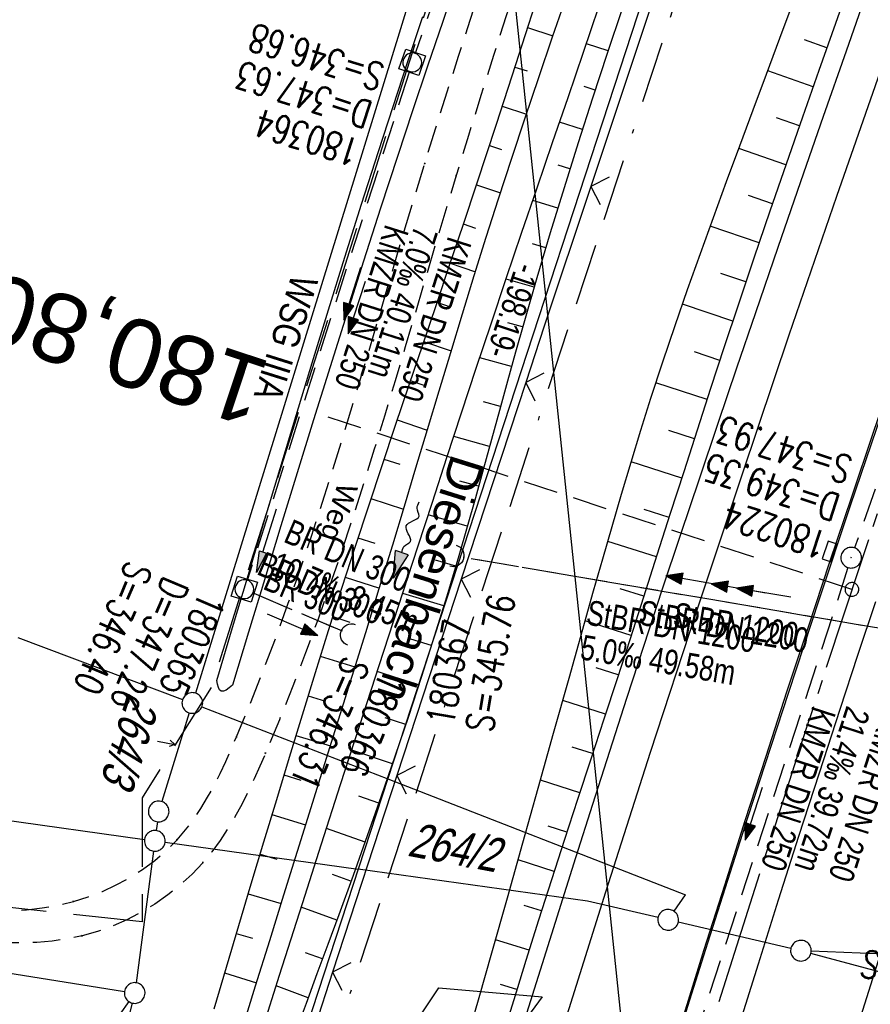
# Model space of a CAD drawing. Extents: x 507679 to 508175, y 445771 to 446563.
# Tile 13 of 43: x 507811 to 507873, y 446005 to 446076. Entities that reach past the tile are written whole.
import ezdxf
from ezdxf.enums import TextEntityAlignment as Align

# ---------------------------------------------------------------- set-up
doc = ezdxf.new("R2010")
doc.units = 0
doc.header["$LTSCALE"] = 10
doc.header["$MEASUREMENT"] = 0
for name, pattern in [('ACAD_ISO16W100', [73, 15, -6.5, 15, -6.5, 15, -7, 1, -7]), ('ACHSE', [5.5, 4, -0.5, 0.5, -0.5]), ('AUSGEZOGEN', [0]), ('LT00', [0]), ('LT05', [0.7, 0.5, -0.2]), ('LT11', [0.3, 0.2, -0.1]), ('LT12', [0.4, 0.3, -0.1]), ('LT17', [0.15, 0.1, -0.05]), ('STRICHLINIE2', [0.375, 0.25, -0.125])]:
    doc.linetypes.add(name, pattern=pattern)
doc.layers.get('0').update_dxf_attribs({"linetype": 'LT00'})
for name, color, linetype in [('--EK_FBR', 250, 'LT00'), ('--EK_Halt-Pfeil', 4, 'LT00'), ('--EK_Haltung', 7, 'STRICHLINIE2'), ('--EK_Haltung-Text', 140, 'LT00'), ('--EK_Schacht-Text', 5, 'LT00'), ('--EK_ST-93-1', 30, 'LT17'), ('--EL_DFK_AB_L', 21, 'LT00'), ('--EL_Halt-Pfeil', 4, 'LT00'), ('--EL_Haltung', 182, 'STRICHLINIE2'), ('--EL_Haltung-Text', 182, 'LT00'), ('--FLIEßRICHTPFEIL', 180, 'Continuous'), ('-AX-093', 35, 'ACHSE'), ('-ST-93-1', 250, 'LT00'), ('ABSTAND', 8, 'LT00'), ('BAB-KABEL', 220, 'ACAD_ISO16W100'), ('DFK_AB_L', 21, 'LT00'), ('DFK_FLUR_NR', 250, 'LT00'), ('DFK_FLURNR_PFEIL', 250, 'LT00'), ('DFK_GZPKT', 250, 'LT00'), ('DFK_KATASTER', 250, 'LT00'), ('DL', 182, 'LT12'), ('DL_PFEIL', 201, 'LT00'), ('DL_TEXT', 182, 'LT00'), ('FELDWEG_TEXT', 250, 'Continuous'), ('GEWÄSSERNAME', 255, 'Continuous'), ('PFEIL', 140, 'AUSGEZOGEN'), ('STROM_FREILTG', 80, 'STROMFREILEITUNG'), ('V128_AFBR_BAB', 250, 'LT00'), ('V128_BOESCH', 250, 'LT00'), ('V128_BOSCHUNG', 250, 'LT00'), ('V128_FELDWEG', 250, 'LT11'), ('V128_GRABEN', 250, 'LT00'), ('V128_H_BORD', 8, 'LT00'), ('V128_KA_MULD', 182, 'LT00'), ('V128_KA_PRUF', 182, 'LT00'), ('V128_LD_MARK', 250, 'LT00'), ('V128_SINKK', 182, 'LT00'), ('V128_UK_DURCH', 182, 'LT00'), ('V128_ZAUN', 40, 'LT00'), ('WSG-GRENZE', 162, 'LT05'), ('WSG_TEXT', 163, 'Continuous')]:
    doc.layers.add(name, color=color, linetype=linetype)
doc.styles.add('Beschrift', font='ARIAL.TTF')
doc.styles.add('Haltungsbeschriftung', font='ARIAL.TTF', dxfattribs={"width": 0.75})
doc.styles.add('schachtbeschriftung', font='romans.shx', dxfattribs={"width": 0.75, "height": 2})
doc.styles.get("Standard").update_dxf_attribs({"font": 'ARIAL.TTF'})
doc.styles.add('Strom', font='txt-alt.shx')
doc.linetypes.add('STROMFREILEITUNG', pattern='A,12.7,-5.5,["xx",Strom,S=2.5,R=0,X=-2.6,Y=-0.85],-4.35', length=22.55)

# ---------------------------------------------------------------- blocks, each defined once
blk = doc.blocks.new('SYMB7060')
at = {"color": 0, "linetype": 'ByBlock'}
for p, q in [((-0.26, 0), (0, 0)), ((-0.08, 0.045), (0, 0)), ((0, 0), (-0.08, -0.045))]:
    blk.add_line(p, q, dxfattribs=at)
blk = doc.blocks.new('SYMB7010')
at = {"color": 0, "linetype": 'ByBlock'}
for points in [[(-0.031408, 0.499213), (-0.093728, 0.49134), (-0.15457, 0.475719), (-0.212975, 0.452595), (-0.268021, 0.422333), (-0.31884, 0.385411), (-0.36463, 0.342411), (-0.40467, 0.29401), (-0.438329, 0.240973), (-0.465074, 0.184136), (-0.484486, 0.124395), (-0.496256, 0.062692), (-0.5002, 0)], [(0.5002, 0), (0.496256, 0.062692), (0.484485, 0.124395), (0.465074, 0.184136), (0.438329, 0.240973), (0.40467, 0.29401), (0.36463, 0.342411), (0.31884, 0.385411), (0.268021, 0.422333), (0.212975, 0.452595), (0.15457, 0.475719), (0.093728, 0.49134), (0.031408, 0.499213), (-0.031408, 0.499213)], [(-0.5002, 0), (-0.496256, -0.062692), (-0.484486, -0.124395), (-0.465075, -0.184136), (-0.438329, -0.240973), (-0.404671, -0.29401), (-0.36463, -0.342411), (-0.31884, -0.385411), (-0.268021, -0.422333), (-0.212975, -0.452595), (-0.154571, -0.475719), (-0.093728, -0.49134), (-0.031408, -0.499213), (0.031408, -0.499213)], [(0.031408, -0.499213), (0.093728, -0.491341), (0.15457, -0.475719), (0.212975, -0.452595), (0.268021, -0.422333), (0.31884, -0.385411), (0.36463, -0.342411), (0.404671, -0.294011), (0.438329, -0.240974), (0.465075, -0.184136), (0.484486, -0.124395), (0.496256, -0.062692), (0.500201, 0)]]:
    blk.add_lwpolyline(points, dxfattribs=at)
blk = doc.blocks.new('SYMB2')
at = {"color": 0, "linetype": 'ByBlock', "flags": 128}
for points in [[(-0.031395, 0.499013), (-0.093691, 0.491144), (-0.154509, 0.475528), (-0.21289, 0.452414), (-0.267913, 0.422164), (-0.318712, 0.385257), (-0.364484, 0.342274), (-0.404509, 0.293893), (-0.438154, 0.240877), (-0.464888, 0.184062), (-0.484292, 0.124345), (-0.496058, 0.062667), (-0.5, 0)], [(-0.5, 0), (-0.496058, -0.062667), (-0.484292, -0.124345), (-0.464888, -0.184062), (-0.438154, -0.240877), (-0.404509, -0.293893), (-0.364485, -0.342274), (-0.318712, -0.385257), (-0.267914, -0.422164), (-0.21289, -0.452414), (-0.154509, -0.475529), (-0.093691, -0.491144), (-0.031395, -0.499014), (0.031395, -0.499014)], [(0.5, 0), (0.496057, 0.062667), (0.484292, 0.124345), (0.464888, 0.184062), (0.438153, 0.240877), (0.404509, 0.293893), (0.364484, 0.342274), (0.318712, 0.385257), (0.267913, 0.422164), (0.21289, 0.452414), (0.154509, 0.475528), (0.093691, 0.491144), (0.031395, 0.499013), (-0.031395, 0.499013)], [(0.031395, -0.499014), (0.093691, -0.491144), (0.154509, -0.475529), (0.21289, -0.452414), (0.267914, -0.422164), (0.318712, -0.385257), (0.364485, -0.342274), (0.404509, -0.293893), (0.438154, -0.240877), (0.464889, -0.184062), (0.484292, -0.124345), (0.496058, -0.062667), (0.5, 0)]]:
    blk.add_lwpolyline(points, dxfattribs=at)
blk = doc.blocks.new('FLIEßRICHTPFEIL')
at = {"layer": '--FLIEßRICHTPFEIL'}
blk.add_hatch(color=256, dxfattribs=at).paths.add_polyline_path([(-1.95, 0.4875), (-1.95, -0.4875), (0, 0)])
for p, q in [((-1.95, 0.4875), (-1.95, -0.4875)), ((-1.95, 0.4875), (0, 0)), ((0, 0), (-1.95, -0.4875))]:
    blk.add_line(p, q, dxfattribs=at)
at = {"layer": '--FLIEßRICHTPFEIL', "start_tangent": (-1, 0), "end_tangent": (-1, 0)}
blk.add_spline([(-1.95, 0), (-2.4375, 0), (-2.925, 0.325), (-3.4125, 0), (-3.9, -0.325), (-4.3875, 0), (-4.875, 0.325), (-5.3625, 0), (-5.85, 0)], degree=3, dxfattribs=at)
blk = doc.blocks.new('Pfreil3')
at = {"layer": 'PFEIL'}
blk.add_hatch(color=256, dxfattribs=at).paths.add_polyline_path([(-1.549, 0.273), (-1.549, -0.273), (0, 0)])
for p, q in [((-1.549, 0), (-4.831, 0)), ((-1.549, -0.273), (-1.549, 0.273)), ((-1.549, 0.273), (0, 0)), ((0, 0), (-1.549, -0.273))]:
    blk.add_line(p, q, dxfattribs=at)
blk = doc.blocks.new('SYMB0011')
at = {"color": 0, "linetype": 'ByBlock'}
for p, q in [((0.5, 0), (-0.5, 0)), ((0, 0.5), (0, -0.5))]:
    blk.add_line(p, q, dxfattribs=at)
blk = doc.blocks.new('SYMB0024')
at = {"color": 0, "linetype": 'ByBlock'}
for p, q in [((-0.5, 0.5), (0, 0)), ((0, 0), (0.5, 0.5))]:
    blk.add_line(p, q, dxfattribs=at)
blk = doc.blocks.new('SYMB0652')
at = {"color": 0, "linetype": 'ByBlock'}
blk.add_lwpolyline([(-0.15, -0.075), (0.15, -0.075), (0.15, 0.075), (-0.15, 0.075), (-0.15, -0.075)], dxfattribs=at)
blk = doc.blocks.new('SYMB0003')
at = {"color": 0, "linetype": 'ByBlock'}
for p, q in [((-0.015712, 0), (0.010166, 0.012015)), ((0, -0.021257), (-0.015712, 0)), ((0.010166, 0.012015), (0, -0.021257))]:
    blk.add_line(p, q, dxfattribs=at)
for points in [[(-0.031395, 0.499013), (-0.093691, 0.491144), (-0.154509, 0.475528), (-0.21289, 0.452414), (-0.267913, 0.422164), (-0.318712, 0.385257), (-0.364484, 0.342274), (-0.404509, 0.293893), (-0.438154, 0.240877), (-0.464888, 0.184062), (-0.484292, 0.124345), (-0.496058, 0.062667), (-0.5, 0)], [(0.5, 0), (0.496057, 0.062667), (0.484292, 0.124345), (0.464888, 0.184062), (0.438153, 0.240877), (0.404509, 0.293893), (0.364484, 0.342274), (0.318712, 0.385257), (0.267913, 0.422164), (0.21289, 0.452414), (0.154509, 0.475528), (0.093691, 0.491144), (0.031395, 0.499013), (-0.031395, 0.499013)], [(-0.5, 0), (-0.496058, -0.062667), (-0.484292, -0.124345), (-0.464888, -0.184062), (-0.438154, -0.240877), (-0.404509, -0.293893), (-0.364485, -0.342274), (-0.318712, -0.385257), (-0.267914, -0.422164), (-0.21289, -0.452414), (-0.154509, -0.475529), (-0.093691, -0.491144), (-0.031395, -0.499014), (0.031395, -0.499014)], [(0.031395, -0.499014), (0.093691, -0.491144), (0.154509, -0.475529), (0.21289, -0.452414), (0.267914, -0.422164), (0.318712, -0.385257), (0.364485, -0.342274), (0.404509, -0.293893), (0.438154, -0.240877), (0.464889, -0.184062), (0.484292, -0.124345), (0.496058, -0.062667), (0.5, 0)]]:
    blk.add_lwpolyline(points, dxfattribs=at)
blk = doc.blocks.new('SYMB1210')
at = {"color": 0, "linetype": 'ByBlock'}
blk.add_line((0.018815, -0.179014), (0.055623, -0.17119), dxfattribs=at)
for points in [[(-0.2, -0.2), (-0.2, 0.2), (0.2, 0.2), (0.2, -0.2), (-0.2, -0.2)], [(0.018815, 0.179014), (-0.018815, 0.179014), (-0.055623, 0.17119), (-0.09, 0.155885), (-0.120444, 0.133766), (-0.145623, 0.105801), (-0.164438, 0.073213), (-0.176067, 0.037424), (-0.18, 0)], [(-0.18, 0), (-0.176067, -0.037424), (-0.164438, -0.073213), (-0.145623, -0.105801), (-0.120444, -0.133766), (-0.09, -0.155885), (-0.055623, -0.17119), (-0.018815, -0.179014), (0.018815, -0.179014)], [(0.18, 0), (0.176067, 0.037424), (0.164438, 0.073213), (0.145623, 0.105801), (0.120444, 0.133766), (0.09, 0.155885), (0.055623, 0.17119), (0.018815, 0.179014)], [(0.055623, -0.17119), (0.09, -0.155885), (0.120444, -0.133766), (0.145623, -0.105801), (0.164438, -0.073213), (0.176067, -0.037424), (0.18, 0)]]:
    blk.add_lwpolyline(points, dxfattribs=at)
blk = doc.blocks.new('SYMB1107')
at = {"color": 0, "linetype": 'ByBlock'}
for points in [[(-0.2, 0), (-0.196157, 0.039018), (-0.184776, 0.076537), (-0.166294, 0.111114), (-0.141421, 0.141421), (-0.111114, 0.166294), (-0.076537, 0.184776), (-0.039018, 0.196157), (0, 0.2)], [(0, 0.2), (0.039018, 0.196157), (0.076537, 0.184776), (0.111114, 0.166294), (0.141421, 0.141421), (0.166294, 0.111114), (0.184776, 0.076537), (0.196157, 0.039018), (0.2, 0)]]:
    blk.add_lwpolyline(points, dxfattribs=at)
blk = doc.blocks.new('SYMB0070')
at = {"color": 0, "linetype": 'ByBlock'}
for p, q in [((-0.5, 0), (0.2, 0)), ((0.5, 0), (0.2, 0.1)), ((0.2, 0.1), (0.2, 0)), ((0.468, 0), (0.21, 0.086)), ((0.21, 0.086), (0.21, -0.086)), ((0.21, -0.086), (0.468, 0)), ((0.22, -0.072), (0.437, 0)), ((0.23, -0.058), (0.405, 0)), ((0.24, -0.045), (0.374, 0)), ((0.342, 0), (0.25, 0.031)), ((0.25, 0.031), (0.25, -0.031)), ((0.25, -0.031), (0.342, 0)), ((0.26, -0.017), (0.31, 0)), ((0.27, -0.003), (0.279, 0))]:
    blk.add_line(p, q, dxfattribs=at)
for points in [[(0.2, 0), (0.2, -0.1), (0.5, 0)], [(0.437, 0), (0.22, 0.072), (0.22, -0.072)], [(0.405, 0), (0.23, 0.058), (0.23, -0.058)], [(0.374, 0), (0.24, 0.045), (0.24, -0.045)], [(0.31, 0), (0.26, 0.017), (0.26, -0.017)], [(0.279, 0), (0.27, 0.003), (0.27, -0.003)]]:
    blk.add_lwpolyline(points, dxfattribs=at)

msp = doc.modelspace()

# ---------------------------------------------------------------- linework, layer by layer
at = {"layer": '--EK_FBR', "linetype": 'LT11', "flags": 128}
for points in [[(507755.484, 446022.93), (507760.242, 446021.788), (507765.001, 446020.647), (507769.76, 446019.509), (507774.52, 446018.374), (507779.282, 446017.244), (507784.045, 446016.119), (507788.81, 446015.002), (507790.495, 446014.61), (507792.181, 446014.223), (507793.869, 446013.847), (507795.56, 446013.487), (507797.256, 446013.147), (507798.956, 446012.832), (507800.663, 446012.547), (507802.376, 446012.297), (507804.098, 446012.087), (507805.829, 446011.921), (507806.986, 446011.839), (507808.145, 446011.785), (507809.304, 446011.768), (507810.461, 446011.795), (507811.614, 446011.872), (507812.76, 446012.007), (507813.897, 446012.207), (507815.023, 446012.48), (507816.078, 446012.81), (507817.114, 446013.21), (507818.123, 446013.677), (507819.099, 446014.21), (507820.035, 446014.806), (507820.924, 446015.462), (507821.757, 446016.178), (507822.529, 446016.95), (507823.151, 446017.672), (507823.725, 446018.432), (507824.257, 446019.225), (507824.751, 446020.046), (507825.213, 446020.891), (507825.647, 446021.755), (507826.06, 446022.634), (507826.456, 446023.523), (507826.841, 446024.418), (507827.841, 446026.83), (507828.799, 446029.25), (507829.718, 446031.676), (507830.602, 446034.109), (507831.455, 446036.547), (507832.279, 446038.99), (507833.078, 446041.437), (507833.857, 446043.888), (507834.618, 446046.342), (507835.364, 446048.798), (507836.101, 446051.256), (507836.83, 446053.716), (507837.556, 446056.176), (507838.282, 446058.637), (507839.011, 446061.096), (507839.748, 446063.555), (507840.495, 446066.012), (507841.301, 446068.615), (507842.121, 446071.215), (507842.952, 446073.813), (507843.791, 446076.411), (507844.636, 446079.007), (507845.484, 446081.604), (507846.333, 446084.201), (507847.18, 446086.798), (507848.023, 446089.397), (507848.859, 446091.998), (507849.712, 446094.68), (507850.558, 446097.363), (507851.4, 446100.047), (507852.241, 446102.732), (507853.084, 446105.415), (507853.932, 446108.096), (507854.788, 446110.775), (507855.692, 446113.568), (507856.606, 446116.357), (507857.527, 446119.144), (507858.453, 446121.929), (507859.381, 446124.714), (507860.309, 446127.499), (507861.235, 446130.285), (507862.156, 446133.072), (507863.071, 446135.862), (507864.095, 446139.022), (507865.105, 446142.185), (507866.102, 446145.354), (507867.084, 446148.527), (507867.64, 446150.347), (507868.194, 446152.169)], [(507870.689, 446151.366), (507869.19, 446147.77), (507865.249, 446134.971), (507864.081, 446131.459), (507862.914, 446127.946), (507861.75, 446124.432), (507860.591, 446120.917), (507859.438, 446117.4), (507858.292, 446113.881), (507857.156, 446110.358), (507856.135, 446107.167), (507855.121, 446103.974), (507854.109, 446100.78), (507853.098, 446097.585), (507852.085, 446094.391), (507851.067, 446091.198), (507850.138, 446088.304), (507849.205, 446085.412), (507848.27, 446082.519), (507847.337, 446079.627), (507846.407, 446076.734), (507845.484, 446073.839), (507844.569, 446070.943), (507843.665, 446068.044), (507842.775, 446065.142), (507842.026, 446062.661), (507841.286, 446060.178), (507840.551, 446057.694), (507839.818, 446055.21), (507839.083, 446052.726), (507838.344, 446050.244), (507837.596, 446047.764), (507836.837, 446045.286), (507836.063, 446042.812), (507835.271, 446040.343), (507834.458, 446037.879), (507833.621, 446035.421), (507832.755, 446032.97), (507831.858, 446030.526), (507830.927, 446028.09), (507829.957, 446025.664), (507828.947, 446023.248), (507828.538, 446022.304), (507828.118, 446021.367), (507827.68, 446020.439), (507827.22, 446019.525), (507826.732, 446018.629), (507826.212, 446017.754), (507825.655, 446016.906), (507825.054, 446016.087), (507824.405, 446015.303), (507823.618, 446014.47), (507822.77, 446013.688), (507821.868, 446012.962), (507820.918, 446012.295), (507819.925, 446011.692), (507818.896, 446011.155), (507817.836, 446010.689), (507816.753, 446010.298), (507815.651, 446009.985), (507814.563, 446009.758), (507813.464, 446009.601), (507812.358, 446009.507), (507811.245, 446009.469), (507810.128, 446009.478), (507809.007, 446009.527), (507807.886, 446009.608), (507806.764, 446009.713), (507805.645, 446009.835), (507803.463, 446010.1), (507801.294, 446010.397), (507799.137, 446010.722), (507796.989, 446011.072), (507794.849, 446011.446), (507792.715, 446011.841), (507790.586, 446012.255), (507788.46, 446012.684), (507785.414, 446013.323), (507782.371, 446013.988), (507779.33, 446014.675), (507776.292, 446015.382), (507773.255, 446016.107), (507770.22, 446016.847), (507767.186, 446017.599), (507764.154, 446018.362), (507761.122, 446019.132), (507758.09, 446019.907), (507755.059, 446020.685)]]:
    msp.add_lwpolyline(points, dxfattribs=at)
at = {"layer": '--EK_FBR', "color": 2}
for points in [[(507859.301, 446004.305), (507860.771, 446008.989), (507862.251, 446013.67), (507863.743, 446018.347), (507865.247, 446023.021), (507866.766, 446027.689), (507868.318, 446032.406), (507869.884, 446037.119), (507871.463, 446041.828), (507873.052, 446046.532), (507874.652, 446051.234), (507876.68, 446057.156), (507878.722, 446063.072), (507880.78, 446068.984), (507882.854, 446074.889), (507885.493, 446082.32), (507888.161, 446089.741), (507890.856, 446097.152), (507892.992, 446102.964), (507895.146, 446108.769), (507897.32, 446114.567), (507899.515, 446120.357)], [(507863.246, 446003.336), (507864.694, 446007.963), (507866.155, 446012.587), (507867.629, 446017.206), (507869.119, 446021.82), (507870.625, 446026.429), (507871.918, 446030.34), (507873.222, 446034.248)]]:
    msp.add_lwpolyline(points, dxfattribs=at)
at = {"layer": '--EK_FBR'}
msp.add_lwpolyline([(507847.621, 446003.448), (507849.037, 446007.973), (507850.247, 446011.827), (507851.462, 446015.679), (507852.683, 446019.53), (507853.912, 446023.378), (507855.15, 446027.223), (507856.4, 446031.064), (507857.726, 446035.095), (507859.065, 446039.123), (507860.415, 446043.147), (507861.774, 446047.167), (507863.14, 446051.186), (507864.512, 446055.202), (507866.141, 446059.952), (507867.778, 446064.7), (507869.422, 446069.445), (507871.076, 446074.186), (507872.74, 446078.924), (507874.744, 446084.583)], dxfattribs=at)
at = {"layer": '--EK_Haltung'}
for p, q in [((507852.427, 446110.807), (507839.833, 446074.063)), ((507884.228, 446074.284), (507871.672, 446038.125)), ((507839.362, 446072.638), (507827.643, 446035.848)), ((507890.678, 446029.358), (507843.285, 446037.437)), ((507871.194, 446036.703), (507859.393, 446000.35)), ((507828.105, 446034.839), (507834.498, 446032.113))]:
    msp.add_line(p, q, dxfattribs=at)
at = {"layer": '--EK_ST-93-1', "ltscale": 2.5}
msp.add_line((507871.477, 446035.115), (507833.484, 446047.612), dxfattribs=at)
at = {"layer": '--EL_DFK_AB_L'}
msp.add_line((507817.884, 445960.444), (507879.037, 446147.386), dxfattribs=at)
at = {"layer": '--EL_Haltung'}
for p, q in [((507852.427, 446110.807), (507839.833, 446074.063)), ((507884.228, 446074.284), (507871.672, 446038.125)), ((507839.362, 446072.638), (507827.643, 446035.848)), ((507890.678, 446029.358), (507843.285, 446037.437)), ((507871.194, 446036.703), (507859.393, 446000.35)), ((507828.105, 446034.839), (507834.498, 446032.113))]:
    msp.add_line(p, q, dxfattribs=at)
at = {"layer": '-AX-093', "ltscale": 0.2}
msp.add_lwpolyline([(507902.105, 446121.06), (507897.596, 446109.141), (507893.162, 446097.194), (507888.802, 446085.219), (507884.518, 446073.217), (507880.31, 446061.188), (507876.177, 446049.134), (507872.12, 446037.053), (507868.139, 446024.947), (507864.233, 446012.817), (507860.404, 446000.662)], dxfattribs=at)
at = {"layer": 'BAB-KABEL', "ltscale": 0.03, "flags": 128}
msp.add_lwpolyline([(508053.195, 446514.557), (508053.055, 446512.517), (508031.724, 446493.735), (508025.765, 446492.102), (508020.21, 446489.1), (508016.01, 446486.751), (508018.853, 446477.045), (508018.707, 446455.032), (508016.469, 446434.121), (508001.556, 446402.935), (507988.746, 446377.199), (507959.8, 446320.202), (507925.33, 446249.311), (507916.941, 446230.238), (507900.171, 446187.505), (507899.3, 446183.352), (507895.111, 446171.982), (507885.59, 446156.978), (507861.927, 446087.711), (507849.064, 446048.467), (507830.929, 445993.111), (507819.179, 445959.431), (507803.721, 445939.685), (507777.25, 445905.809), (507782.056, 445900.056), (507801.85, 445885.768), (507805.534, 445872.298), (507800.258, 445847.408), (507794.949, 445819.996)], dxfattribs=at)
at = {"layer": 'DFK_AB_L'}
msp.add_line((507817.884, 445960.444), (507879.037, 446147.386), dxfattribs=at)
at = {"layer": 'DFK_KATASTER'}
for p, q in [((507842.099, 446086.711), (507823.861, 446027.595)), ((507810.973, 446031.627), (507822.938, 446027.141)), ((507824.34, 446026.607), (507837.811, 446021.368)), ((507756.223, 446025.874), (507820.178, 446016.983)), ((507823.418, 446026.163), (507821.423, 446019.724)), ((507837.811, 446021.368), (507859.42, 446012.959)), ((507737.341, 446018.89), (507818.72, 446005.957)), ((507821.103, 446018.266), (507821.018, 446017.624)), ((507821.663, 446016.775), (507835.671, 446014.83)), ((507820.822, 446016.136), (507819.559, 446006.583)), ((507852.31, 446012.508), (507835.671, 446014.83)), ((507858.581, 446011.764), (507859.42, 446012.959)), ((507857.42, 446011.319), (507852.31, 446012.508)), ((507867.05, 446009.079), (507858.881, 446010.981)), ((507884.447, 446004.395), (507868.504, 446008.712)), ((507879.86, 446008.409), (507868.53, 446008.879)), ((507824.461, 445980.56), (507841.51, 446006.219)), ((507841.51, 446006.219), (507849.011, 446005.57)), ((507819.027, 446005.227), (507795.704, 445972.33)), ((507819.278, 446005.111), (507811.153, 445972.778)), ((507849.011, 446005.57), (507819.621, 445965.758))]:
    msp.add_line(p, q, dxfattribs=at)
at = {"layer": 'DL'}
for p, q in [((507890.678, 446029.358), (507843.285, 446037.437)), ((507828.105, 446034.839), (507834.498, 446032.113))]:
    msp.add_line(p, q, dxfattribs=at)
at = {"layer": 'STROM_FREILTG', "ltscale": 0.05, "flags": 128}
msp.add_lwpolyline([(507821.345, 446312.111), (507822.456, 446302.598), (507843.476, 446111.863), (507873.511, 445823.909), (507876.591, 445794.421)], dxfattribs=at)
at = {"layer": 'V128_AFBR_BAB', "color": 0}
for points in [[(507859.301, 446004.305), (507860.771, 446008.989), (507862.251, 446013.67), (507863.743, 446018.347), (507865.247, 446023.021), (507866.766, 446027.689), (507868.318, 446032.406), (507869.884, 446037.119), (507871.463, 446041.828), (507873.052, 446046.532), (507874.652, 446051.234), (507876.68, 446057.156), (507878.722, 446063.072), (507880.78, 446068.984), (507882.854, 446074.889), (507885.493, 446082.32), (507888.161, 446089.741), (507890.856, 446097.152), (507892.992, 446102.964), (507895.146, 446108.769), (507897.32, 446114.567), (507899.515, 446120.357)], [(507863.246, 446003.336), (507864.694, 446007.963), (507866.155, 446012.587), (507867.629, 446017.206), (507869.119, 446021.82), (507870.625, 446026.429), (507871.918, 446030.34), (507873.222, 446034.248)]]:
    msp.add_lwpolyline(points, dxfattribs=at)
at = {"layer": 'V128_AFBR_BAB'}
msp.add_lwpolyline([(507847.621, 446003.448), (507849.037, 446007.973), (507850.247, 446011.827), (507851.462, 446015.679), (507852.683, 446019.53), (507853.912, 446023.378), (507855.15, 446027.223), (507856.4, 446031.064), (507857.726, 446035.095), (507859.065, 446039.123), (507860.415, 446043.147), (507861.774, 446047.167), (507863.14, 446051.186), (507864.512, 446055.202), (507866.141, 446059.952), (507867.778, 446064.7), (507869.422, 446069.445), (507871.076, 446074.186), (507872.74, 446078.924), (507874.744, 446084.583)], dxfattribs=at)
at = {"layer": 'V128_BOESCH'}
for points in [[(507871.481, 446079.556), (507870.279, 446076.162), (507869.081, 446072.766), (507867.888, 446069.369), (507866.703, 446065.968), (507865.529, 446062.565), (507864.367, 446059.157), (507863.22, 446055.744), (507862.221, 446052.725), (507861.233, 446049.702), (507860.253, 446046.677), (507859.279, 446043.65), (507858.308, 446040.621), (507857.338, 446037.593), (507856.366, 446034.565), (507855.389, 446031.538), (507854.441, 446028.622), (507853.489, 446025.708), (507852.536, 446022.795), (507851.584, 446019.881), (507850.635, 446016.966), (507849.692, 446014.049), (507848.758, 446011.129), (507847.836, 446008.206), (507846.95, 446005.353), (507846.074, 446002.498)], [(507827.214, 446003.052), (507828.231, 446006.353), (507829.249, 446009.655), (507830.27, 446012.955), (507831.258, 446016.13), (507832.25, 446019.304), (507833.243, 446022.477), (507834.236, 446025.65), (507835.227, 446028.824), (507836.214, 446031.999), (507837.196, 446035.176), (507838.17, 446038.355), (507839.016, 446041.145), (507839.858, 446043.937), (507840.698, 446046.729), (507841.539, 446049.521), (507842.383, 446052.312), (507843.233, 446055.101), (507844.092, 446057.887), (507844.962, 446060.669), (507845.847, 446063.447), (507846.804, 446066.392), (507847.778, 446069.331), (507848.766, 446072.266), (507849.768, 446075.196), (507850.779, 446078.124)], [(507848.475, 446077.516), (507847.089, 446073.176), (507845.684, 446068.842), (507844.259, 446064.516), (507843.283, 446061.596), (507842.301, 446058.678), (507841.314, 446055.762), (507840.325, 446052.846), (507839.337, 446049.929), (507838.352, 446047.011), (507837.374, 446044.09), (507836.405, 446041.165), (507835.448, 446038.236), (507834.466, 446035.181), (507833.498, 446032.121), (507832.543, 446029.057), (507831.598, 446025.991), (507830.662, 446022.924), (507829.734, 446019.857), (507828.812, 446016.791), (507827.895, 446013.728), (507826.992, 446010.707), (507826.091, 446007.688), (507825.193, 446004.669)], [(507828.317, 446001.912), (507829.964, 446007.124), (507831.622, 446012.332), (507833.006, 446016.649), (507834.397, 446020.964), (507835.793, 446025.279), (507837.193, 446029.592), (507838.595, 446033.905), (507839.998, 446038.217), (507841.052, 446041.455), (507842.108, 446044.692), (507843.167, 446047.927), (507844.233, 446051.161), (507845.307, 446054.392), (507846.411, 446057.68), (507847.523, 446060.966), (507848.641, 446064.25), (507849.763, 446067.532), (507850.887, 446070.814), (507852.011, 446074.096), (507853.131, 446077.378)], [(507854.81, 446077.246), (507853.729, 446074.005), (507852.666, 446070.759), (507851.621, 446067.508), (507850.598, 446064.25), (507849.597, 446060.985), (507848.622, 446057.713), (507847.673, 446054.433), (507847.079, 446052.325), (507846.494, 446050.214), (507845.913, 446048.102), (507845.334, 446045.99), (507844.753, 446043.878), (507844.166, 446041.767), (507843.571, 446039.659), (507842.963, 446037.555), (507842.091, 446034.63), (507841.19, 446031.712), (507840.263, 446028.803), (507839.311, 446025.902), (507838.337, 446023.008), (507837.342, 446020.121), (507836.328, 446017.241), (507835.298, 446014.367), (507834.254, 446011.499), (507833.466, 446009.36), (507832.675, 446007.223), (507831.885, 446005.085), (507831.099, 446002.946)], [(507843.509, 446002.256), (507844.436, 446005.508), (507845.361, 446008.76), (507846.487, 446012.742), (507847.609, 446016.726), (507848.727, 446020.71), (507849.845, 446024.695), (507850.963, 446028.68), (507852.083, 446032.665), (507852.744, 446035.007), (507853.409, 446037.348), (507854.082, 446039.686), (507854.765, 446042.021), (507855.462, 446044.352), (507856.174, 446046.678), (507856.906, 446048.997), (507857.766, 446051.632), (507858.651, 446054.258), (507859.559, 446056.877), (507860.485, 446059.49), (507861.428, 446062.097), (507862.382, 446064.701), (507863.346, 446067.302), (507864.316, 446069.9), (507865.288, 446072.498), (507866.26, 446075.097), (507867.227, 446077.697)]]:
    msp.add_lwpolyline(points, dxfattribs=at)
at = {"layer": 'V128_BOSCHUNG'}
for p, q in [((507847.952, 446075.873), (507849.798, 446075.286)), ((507869.66, 446074.408), (507868.043, 446074.975)), ((507853.788, 446074.183), (507852.217, 446074.7)), ((507847.037, 446073.016), (507847.933, 446072.731)), ((507868.663, 446071.579), (507865.375, 446072.731)), ((507852.854, 446071.337), (507852.049, 446071.597)), ((507846.116, 446070.166), (507847.867, 446069.598)), ((507867.671, 446068.747), (507865.997, 446069.334)), ((507851.932, 446068.482), (507850.272, 446069.018)), ((507845.185, 446067.32), (507846.053, 446067.033)), ((507866.684, 446065.914), (507863.275, 446067.11)), ((507851.028, 446065.627), (507850.163, 446065.901)), ((507844.246, 446064.477), (507845.989, 446063.889)), ((507865.708, 446063.087), (507863.969, 446063.687)), ((507850.141, 446062.767), (507848.327, 446063.329)), ((507843.295, 446061.631), (507844.186, 446061.331)), ((507864.74, 446060.256), (507861.196, 446061.461)), ((507849.273, 446059.907), (507848.315, 446060.192)), ((507842.338, 446058.788), (507844.179, 446058.167)), ((507863.782, 446057.423), (507861.98, 446058.026)), ((507848.424, 446057.036), (507846.393, 446057.626)), ((507841.376, 446055.947), (507842.335, 446055.623)), ((507862.832, 446054.577), (507859.183, 446055.799)), ((507847.596, 446054.159), (507846.515, 446054.466)), ((507840.413, 446053.106), (507842.418, 446052.429)), ((507861.897, 446051.736), (507860.052, 446052.344)), ((507846.787, 446051.277), (507844.484, 446051.918)), ((507839.45, 446050.264), (507840.5, 446049.91)), ((507860.97, 446048.893), (507857.261, 446050.096)), ((507845.992, 446048.391), (507844.766, 446048.725)), ((507838.491, 446047.422), (507840.684, 446046.682)), ((507860.05, 446046.047), (507858.198, 446046.638)), ((507845.199, 446045.497), (507842.602, 446046.204)), ((507837.537, 446044.577), (507838.678, 446044.192)), ((507859.132, 446043.19), (507855.465, 446044.362)), ((507844.398, 446042.599), (507843.035, 446042.978)), ((507836.59, 446041.724), (507838.954, 446040.941)), ((507858.216, 446040.334), (507856.412, 446040.91)), ((507843.581, 446039.697), (507840.746, 446040.517)), ((507835.653, 446038.867), (507836.869, 446038.472)), ((507857.301, 446037.477), (507853.77, 446038.605)), ((507842.743, 446036.809), (507841.282, 446037.24)), ((507834.73, 446036.005), (507837.208, 446035.214)), ((507856.384, 446034.62), (507854.665, 446035.169)), ((507841.875, 446033.921), (507838.896, 446034.832)), ((507833.821, 446033.146), (507835.072, 446032.747)), ((507855.463, 446031.765), (507852.129, 446032.83)), ((507840.979, 446031.042), (507839.476, 446031.518)), ((507832.922, 446030.277), (507835.435, 446029.49)), ((507854.536, 446028.912), (507852.926, 446029.426)), ((507840.057, 446028.17), (507837.051, 446029.157)), ((507832.032, 446027.405), (507833.288, 446027.019)), ((507853.604, 446026.06), (507850.505, 446027.05)), ((507839.115, 446025.314), (507837.621, 446025.812)), ((507831.151, 446024.529), (507833.65, 446023.776)), ((507852.672, 446023.209), (507851.183, 446023.684)), ((507838.151, 446022.465), (507835.205, 446023.464)), ((507830.279, 446021.659), (507831.516, 446021.286)), ((507851.739, 446020.357), (507848.884, 446021.269)), ((507837.167, 446019.622), (507835.726, 446020.119)), ((507829.412, 446018.787), (507831.858, 446018.05)), ((507836.164, 446016.779), (507833.368, 446017.775)), ((507850.81, 446017.505), (507849.442, 446017.942)), ((507828.549, 446015.914), (507829.757, 446015.55)), ((507849.886, 446014.65), (507847.261, 446015.489)), ((507835.146, 446013.948), (507833.799, 446014.436)), ((507827.689, 446013.04), (507830.074, 446012.321)), ((507834.116, 446011.123), (507831.539, 446012.072)), ((507848.97, 446011.794), (507847.709, 446012.197)), ((507826.83, 446010.165), (507828.009, 446009.81)), ((507848.067, 446008.94), (507845.629, 446009.704)), ((507833.077, 446008.309), (507831.852, 446008.76)), ((507825.973, 446007.29), (507828.303, 446006.588)), ((507832.036, 446005.495), (507829.718, 446006.348)), ((507847.175, 446006.083), (507845.991, 446006.448))]:
    msp.add_line(p, q, dxfattribs=at)
at = {"layer": 'V128_FELDWEG', "flags": 128}
for points in [[(507755.484, 446022.93), (507760.242, 446021.788), (507765.001, 446020.647), (507769.76, 446019.509), (507774.52, 446018.374), (507779.282, 446017.244), (507784.045, 446016.119), (507788.81, 446015.002), (507790.495, 446014.61), (507792.181, 446014.223), (507793.869, 446013.847), (507795.56, 446013.487), (507797.256, 446013.147), (507798.956, 446012.832), (507800.663, 446012.547), (507802.376, 446012.297), (507804.098, 446012.087), (507805.829, 446011.921), (507806.986, 446011.839), (507808.145, 446011.785), (507809.304, 446011.768), (507810.461, 446011.795), (507811.614, 446011.872), (507812.76, 446012.007), (507813.897, 446012.207), (507815.023, 446012.48), (507816.078, 446012.81), (507817.114, 446013.21), (507818.123, 446013.677), (507819.099, 446014.21), (507820.035, 446014.806), (507820.924, 446015.462), (507821.757, 446016.178), (507822.529, 446016.95), (507823.151, 446017.672), (507823.725, 446018.432), (507824.257, 446019.225), (507824.751, 446020.046), (507825.213, 446020.891), (507825.647, 446021.755), (507826.06, 446022.634), (507826.456, 446023.523), (507826.841, 446024.418), (507827.841, 446026.83), (507828.799, 446029.25), (507829.718, 446031.676), (507830.602, 446034.109), (507831.455, 446036.547), (507832.279, 446038.99), (507833.078, 446041.437), (507833.857, 446043.888), (507834.618, 446046.342), (507835.364, 446048.798), (507836.101, 446051.256), (507836.83, 446053.716), (507837.556, 446056.176), (507838.282, 446058.637), (507839.011, 446061.096), (507839.748, 446063.555), (507840.495, 446066.012), (507841.301, 446068.615), (507842.121, 446071.215), (507842.952, 446073.813), (507843.791, 446076.411), (507844.636, 446079.007), (507845.484, 446081.604), (507846.333, 446084.201), (507847.18, 446086.798), (507848.023, 446089.397), (507848.859, 446091.998), (507849.712, 446094.68), (507850.558, 446097.363), (507851.4, 446100.047), (507852.241, 446102.732), (507853.084, 446105.415), (507853.932, 446108.096), (507854.788, 446110.775), (507855.692, 446113.568), (507856.606, 446116.357), (507857.527, 446119.144), (507858.453, 446121.929), (507859.381, 446124.714), (507860.309, 446127.499), (507861.235, 446130.285), (507862.156, 446133.072), (507863.071, 446135.862), (507864.095, 446139.022), (507865.105, 446142.185), (507866.102, 446145.354), (507867.084, 446148.527), (507867.64, 446150.347), (507868.194, 446152.169)], [(507870.689, 446151.366), (507869.19, 446147.77), (507865.249, 446134.971), (507864.081, 446131.459), (507862.914, 446127.946), (507861.75, 446124.432), (507860.591, 446120.917), (507859.438, 446117.4), (507858.292, 446113.881), (507857.156, 446110.358), (507856.135, 446107.167), (507855.121, 446103.974), (507854.109, 446100.78), (507853.098, 446097.585), (507852.085, 446094.391), (507851.067, 446091.198), (507850.138, 446088.304), (507849.205, 446085.412), (507848.27, 446082.519), (507847.337, 446079.627), (507846.407, 446076.734), (507845.484, 446073.839), (507844.569, 446070.943), (507843.665, 446068.044), (507842.775, 446065.142), (507842.026, 446062.661), (507841.286, 446060.178), (507840.551, 446057.694), (507839.818, 446055.21), (507839.083, 446052.726), (507838.344, 446050.244), (507837.596, 446047.764), (507836.837, 446045.286), (507836.063, 446042.812), (507835.271, 446040.343), (507834.458, 446037.879), (507833.621, 446035.421), (507832.755, 446032.97), (507831.858, 446030.526), (507830.927, 446028.09), (507829.957, 446025.664), (507828.947, 446023.248), (507828.538, 446022.304), (507828.118, 446021.367), (507827.68, 446020.439), (507827.22, 446019.525), (507826.732, 446018.629), (507826.212, 446017.754), (507825.655, 446016.906), (507825.054, 446016.087), (507824.405, 446015.303), (507823.618, 446014.47), (507822.77, 446013.688), (507821.868, 446012.962), (507820.918, 446012.295), (507819.925, 446011.692), (507818.896, 446011.155), (507817.836, 446010.689), (507816.753, 446010.298), (507815.651, 446009.985), (507814.563, 446009.758), (507813.464, 446009.601), (507812.358, 446009.507), (507811.245, 446009.469), (507810.128, 446009.478), (507809.007, 446009.527), (507807.886, 446009.608), (507806.764, 446009.713), (507805.645, 446009.835), (507803.463, 446010.1), (507801.294, 446010.397), (507799.137, 446010.722), (507796.989, 446011.072), (507794.849, 446011.446), (507792.715, 446011.841), (507790.586, 446012.255), (507788.46, 446012.684), (507785.414, 446013.323), (507782.371, 446013.988), (507779.33, 446014.675), (507776.292, 446015.382), (507773.255, 446016.107), (507770.22, 446016.847), (507767.186, 446017.599), (507764.154, 446018.362), (507761.122, 446019.132), (507758.09, 446019.907), (507755.059, 446020.685)]]:
    msp.add_lwpolyline(points, dxfattribs=at)
at = {"layer": 'V128_GRABEN'}
for points in [[(507842.901, 446079.549), (507841.799, 446076.313), (507840.704, 446073.075), (507839.617, 446069.833), (507838.541, 446066.588), (507837.291, 446062.764), (507836.056, 446058.934), (507834.836, 446055.099), (507833.628, 446051.26), (507832.431, 446047.418), (507831.243, 446043.573), (507830.062, 446039.726), (507828.887, 446035.877), (507827.715, 446032.027), (507826.545, 446028.176)], [(507825.417, 446028.506), (507826.559, 446032.352), (507827.703, 446036.198), (507828.851, 446040.043), (507830.004, 446043.886), (507831.165, 446047.726), (507832.334, 446051.564), (507833.514, 446055.398), (507834.706, 446059.229), (507835.913, 446063.054), (507837.136, 446066.875), (507838.199, 446070.148), (507839.272, 446073.417), (507840.354, 446076.683)], [(507826.545, 446028.176), (507826.31, 446027.982), (507826.088, 446027.82), (507825.889, 446027.724), (507825.726, 446027.725), (507825.615, 446027.828), (507825.533, 446028.01), (507825.47, 446028.245), (507825.417, 446028.506)]]:
    msp.add_lwpolyline(points, dxfattribs=at)
at = {"layer": 'V128_H_BORD'}
msp.add_lwpolyline([(507858.159, 446000.355), (507861.022, 446009.477), (507863.933, 446018.582), (507866.891, 446027.673), (507869.126, 446034.438), (507871.385, 446041.194), (507873.669, 446047.943), (507875.974, 446054.684), (507878.301, 446061.417), (507880.649, 446068.144), (507883.015, 446074.864), (507885.327, 446081.374), (507887.658, 446087.878), (507890.007, 446094.375), (507892.377, 446100.865), (507894.768, 446107.346), (507897.182, 446113.82), (507899.619, 446120.284)], dxfattribs=at)
at = {"layer": 'V128_LD_MARK'}
for points in [[(507870.557, 445999.149), (507873.836, 446009.583), (507877.169, 446020), (507880.557, 446030.399), (507884, 446040.778), (507887.5, 446051.139), (507891.057, 446061.48), (507894.671, 446071.801), (507898.343, 446082.102), (507902.073, 446092.381), (507906.312, 446103.843), (507910.623, 446115.278), (507915.007, 446126.685)], [(507892.061, 446123.626), (507888.332, 446113.667), (507884.647, 446103.69), (507881.007, 446093.697), (507877.413, 446083.687), (507873.866, 446073.66), (507870.366, 446063.616), (507866.914, 446053.556), (507863.512, 446043.479), (507860.159, 446033.385), (507856.856, 446023.275), (507853.606, 446013.149), (507850.407, 446003.007)]]:
    msp.add_lwpolyline(points, dxfattribs=at)
at = {"layer": 'V128_ZAUN'}
for p, q in [((507857.296, 446078.587), (507852.544, 446064.359)), ((507847.816, 446050.124), (507843.147, 446035.869)), ((507843.147, 446035.869), (507838.479, 446021.614)), ((507838.479, 446021.614), (507833.811, 446007.359)), ((507833.811, 446007.359), (507829.142, 445993.104))]:
    msp.add_line(p, q, dxfattribs=at)
msp.add_lwpolyline([(507852.544, 446064.359), (507849.152, 446054.205), (507847.816, 446050.124)], dxfattribs=at)
at = {"layer": 'WSG-GRENZE'}
msp.add_lwpolyline([(507833.885, 446352.144), (507834, 446352), (507845, 446349), (507854, 446330), (507861, 446313), (507879, 446245), (507891, 446210), (507880, 446176), (507868, 446165), (507844, 446088), (507825, 446028), (507820, 446020), (507820, 446011), (507744.018, 446019.239), (507737, 446020), (507731, 446020), (507743, 446050), (507749, 446048), (507783, 446143), (507782.647, 446188.576)], dxfattribs=at)

# ---------------------------------------------------------------- block references
at = {"layer": '--EK_Halt-Pfeil', "yscale": 4, "zscale": 4}
for p, xscale, rotation in [((507835.558, 446055.557), 4.000000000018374, 252.3310399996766), ((507859.954, 446035.766), 3.999999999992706, 170.3234399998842), ((507830.909, 446032.556), 3.999999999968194, 336.9032400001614), ((507864.343, 446018.836), 4.000000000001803, 252.0162099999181)]:
    msp.add_blockref('SYMB0070', p, dxfattribs=dict(at, xscale=xscale, rotation=rotation))
at = {"layer": '--EL_Halt-Pfeil', "yscale": 4, "zscale": 4}
for p, xscale, rotation in [((507835.226, 446056.564), 4.000000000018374, 252.3310399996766), ((507863.252, 446035.184), 3.999999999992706, 170.3234399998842), ((507830.909, 446032.556), 3.999999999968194, 336.9032400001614), ((507864.343, 446018.836), 4.000000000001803, 252.0162099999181)]:
    msp.add_blockref('SYMB0070', p, dxfattribs=dict(at, xscale=xscale, rotation=rotation))
at = {"layer": '--FLIEßRICHTPFEIL', "rotation": 251.0366989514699}
msp.add_blockref('FLIEßRICHTPFEIL', (507838.197, 446035.933), dxfattribs=at)
at = {"layer": '-ST-93-1', "rotation": 274.1956499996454}
msp.add_blockref('SYMB2', (507871.477, 446035.115), dxfattribs=at)
at = {"layer": 'DFK_FLURNR_PFEIL', "xscale": 5, "yscale": 5, "zscale": 5, "rotation": 349.6955599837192}
msp.add_blockref('SYMB7060', (507822.382, 446023.878), dxfattribs=at)
at = {"layer": 'DFK_GZPKT', "xscale": 1.500000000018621, "yscale": 1.5, "zscale": 1.5, "rotation": 264.7377099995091}
for p in [(507823.64, 446026.878), (507821.2, 446019.009), (507820.92, 446016.878), (507858.151, 446011.149), (507867.78, 446008.909), (507819.461, 446005.839)]:
    msp.add_blockref('SYMB7010', p, dxfattribs=at)
at = {"layer": 'DL_PFEIL', "yscale": 4, "zscale": 4}
for p, xscale, rotation in [((507865.069, 446034.881), 3.999999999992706, 170.3234399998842), ((507830.909, 446032.556), 3.999999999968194, 336.9032400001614)]:
    msp.add_blockref('SYMB0070', p, dxfattribs=dict(at, xscale=xscale, rotation=rotation))
at = {"layer": 'PFEIL', "rotation": 252.6379789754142}
msp.add_blockref('Pfreil3', (507828.3, 446036.345), dxfattribs=at)
at = {"layer": 'V128_FELDWEG', "xscale": 0.1000000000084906, "yscale": 0.09999999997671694, "zscale": 0.1, "rotation": 252.6066100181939}
for p in [(507840.495, 446066.012), (507842.775, 446065.142), (507826.841, 446024.418), (507828.947, 446023.247), (507822.529, 446016.95), (507824.405, 446015.303), (507815.023, 446012.48), (507815.651, 446009.985)]:
    msp.add_blockref('SYMB0011', p, dxfattribs=at)
at = {"layer": 'V128_KA_MULD', "zscale": 3.8}
for p, xscale, yscale, rotation in [((507839.59, 446073.353), 3.800000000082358, 3.800000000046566, 71.1995150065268), ((507827.415, 446035.134), 3.800000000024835, 3.799999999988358, 252.6066100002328)]:
    msp.add_blockref('SYMB1210', p, dxfattribs=dict(at, xscale=xscale, yscale=yscale, rotation=rotation))
at = {"layer": 'V128_KA_PRUF', "xscale": 1.499999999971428, "yscale": 1.5, "zscale": 1.5, "rotation": 252.6066100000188}
msp.add_blockref('SYMB0003', (507871.426, 446037.419), dxfattribs=at)
at = {"layer": 'V128_SINKK', "xscale": 4.499999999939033, "yscale": 4.5, "zscale": 4.5, "rotation": 71.32743154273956}
msp.add_blockref('SYMB0652', (507869.867, 446037.866), dxfattribs=at)
at = {"layer": 'V128_UK_DURCH', "zscale": 4}
for p, xscale, yscale, rotation in [((507842.546, 446037.564), 4.000000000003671, 4, 252.6066100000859), ((507835.188, 446031.819), 3.999999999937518, 4.000000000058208, 71.18905974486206)]:
    msp.add_blockref('SYMB1107', p, dxfattribs=dict(at, xscale=xscale, yscale=yscale, rotation=rotation))
at = {"layer": 'V128_ZAUN', "yscale": 2.099999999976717, "zscale": 2.1}
for p, xscale, rotation in [((507852.544, 446064.359), 2.099999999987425, 251.5294399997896), ((507847.816, 446050.124), 2.099999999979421, 251.8687199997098), ((507843.147, 446035.869), 2.099999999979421, 251.8687199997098), ((507838.479, 446021.614), 2.099999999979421, 251.8687199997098), ((507833.811, 446007.359), 2.099999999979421, 251.8687199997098)]:
    msp.add_blockref('SYMB0024', p, dxfattribs=dict(at, xscale=xscale, rotation=rotation))

# ---------------------------------------------------------------- texts
at = {"layer": '--EK_Haltung-Text', "style": 'Haltungsbeschriftung', "width": 0.75}
for s, rotation, p in [('7.0‰ 40.11m', -107.66896, (507839.767, 446061.58)), ('KMZR DN 250', -107.66896, (507842.206, 446060.804)), ('BR DN 300', -23.09676, (507830.169, 446038.598)), ('10.7‰ 8.45m', -23.09676, (507829.165, 446036.243)), ('StBR DN 1200', -9.67656, (507852.13, 446032.587)), ('5.0‰ 49.58m', -9.67656, (507851.7, 446030.065)), ('21.4‰ 39.72m', -107.98379, (507871.108, 446026.746)), ('KMZR DN 250', -107.98379, (507873.543, 446025.956))]:
    msp.add_text(s, height=1.8, rotation=rotation, dxfattribs=at).set_placement(p)
at = {"layer": '--EK_Schacht-Text', "style": 'schachtbeschriftung', "width": 0.75}
for s, rotation, p in [('S=346.68', -197.66896, (507837.695, 446073.169)), ('D=347.63', -197.66896, (507836.821, 446070.425)), ('180364', -197.66896, (507835.947, 446067.681)), ('S=347.93', -197.98379, (507871.644, 446044.668)), ('D=349.35', -197.98379, (507870.754, 446041.928)), ('180224', -197.98379, (507869.865, 446039.188)), ('S=346.40', -113.09676, (507818.931, 446037.31)), ('D=347.26', -113.09676, (507821.581, 446036.181)), ('180365', -113.09676, (507824.23, 446035.052)), ('S=345.76', 80.39721, (507845.414, 446024.667)), ('180367', 80.39721, (507842.574, 446025.147)), ('S=346.31', -113.17084, (507834.674, 446030.384)), ('180366', -113.17084, (507837.322, 446029.25)), ('S=346.92', -15.29033, (507871.932, 446007.092))]:
    msp.add_text(s, height=2, rotation=rotation, dxfattribs=at).set_placement(p)
at = {"layer": '--EK_ST-93-1', "style": 'Beschrift'}
msp.add_text('180,800', height=5, rotation=-198.32481, dxfattribs=at).set_placement((507828.733, 446049.172), align=Align.MIDDLE_LEFT)
at = {"layer": '--EL_Haltung-Text', "style": 'Haltungsbeschriftung', "width": 0.75}
for s, rotation, p in [('KMZR DN 250', -107.66896, (507837.654, 446061.675)), ('BR DN 300', -23.09676, (507828.229, 446036.244)), ('StBR DN 1200', -9.67656, (507855.944, 446032.583)), ('KMZR DN 250', -107.98379, (507868.633, 446026.738))]:
    msp.add_text(s, height=1.8, rotation=rotation, dxfattribs=at).set_placement(p)
at = {"layer": 'ABSTAND', "width": 0.75}
msp.add_text(' -198.19-', height=1.8, rotation=251.46937, dxfattribs=at).set_placement((507847.326, 446059.414))
at = {"layer": 'DFK_FLUR_NR', "oblique": 13.754, "width": 0.75}
for s, rotation, p in [('264/3', 252.6066, (507818.961, 446027.647)), ('264/2', -10.70147, (507839.176, 446015.806))]:
    msp.add_text(s, height=2.5, rotation=rotation, dxfattribs=at).set_placement(p)
at = {"layer": 'DL_TEXT', "style": 'Haltungsbeschriftung', "width": 0.75}
for s, rotation, p in [('BR 300', -23.09676, (507828.677, 446035.176)), ('StBR 1200', -9.67656, (507858.42, 446032.425))]:
    msp.add_text(s, height=1.8, rotation=rotation, dxfattribs=at).set_placement(p)
at = {"layer": 'FELDWEG_TEXT', "insert": (507833.812, 446043.118), "char_height": 1.5, "attachment_point": 7, "rotation": 251.60661, "style": 'Beschrift'}
msp.add_mtext('Weg', dxfattribs=at)
at = {"layer": 'GEWÄSSERNAME', "insert": (507842.446, 446045.051), "char_height": 2.5, "attachment_point": 7, "rotation": 252.60661, "style": 'Beschrift'}
msp.add_mtext('Diesenbach', dxfattribs=at)
at = {"layer": 'WSG_TEXT', "insert": (507829.451, 446053.651), "char_height": 2, "attachment_point": 8, "rotation": 252.58163, "style": 'Beschrift'}
msp.add_mtext('{\\W0.8;WSG IIIA}', dxfattribs=at)

doc.saveas('drawing.dxf')
